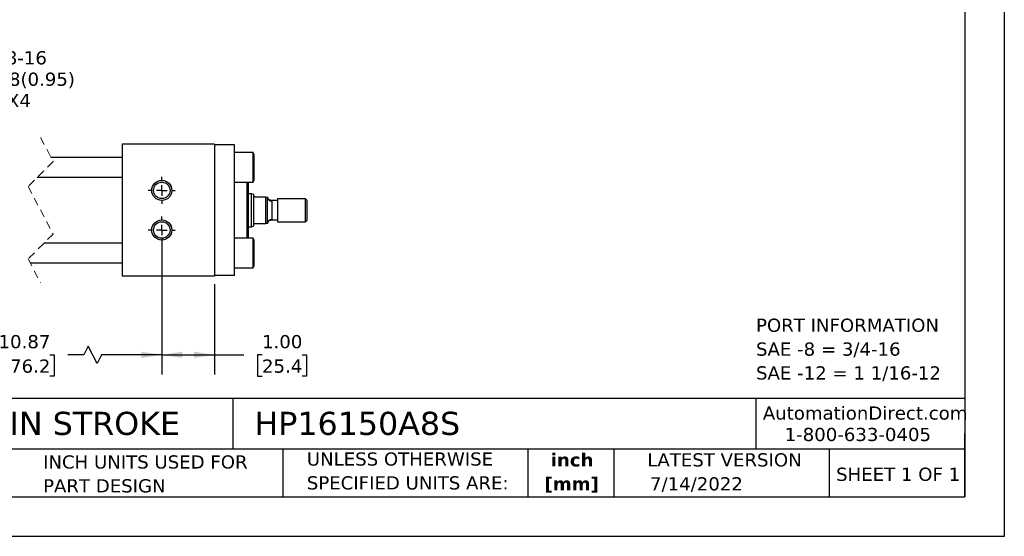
# Model space of a CAD drawing. Header units: inches. Extents: x 0 to 33, y 0 to 25.5.
# Tile 2 of 4: x 14.4 to 33, y 0 to 9.8. Entities that reach past the tile are written whole.
import ezdxf

# ---------------------------------------------------------------- set-up
doc = ezdxf.new("R2010")
doc.units = ezdxf.units.IN
doc.header["$LTSCALE"] = 3
doc.header["$MEASUREMENT"] = 0
for name, pattern in [('SLD-Center', [0.75, 0.6, -0.05, 0.05, -0.05]), ('SLD-Dashed', [0.075, 0.05, -0.025]), ('SLD-Solid', [0])]:
    doc.linetypes.add(name, pattern=pattern)
doc.layers.add('CENTER', color=40, linetype='SLD-Center')
doc.layers.add('DIMENSIONS', color=140, linetype='SLD-Solid', lineweight=25)
doc.layers.add('TEXT', color=140, linetype='SLD-Solid', lineweight=25)
doc.styles.add('SLDTEXTSTYLE0', font='VERDANA.TTF')
doc.styles.add('SLDTEXTSTYLE1', font='VERDANAB.TTF')
doc.dimstyles.new('SLDDIMSTYLE0', dxfattribs={"dimtxt": 0.254883, "dimasz": 0.39, "dimexe": 0, "dimexo": 0.0625, "dimgap": 0.063721, "dimtad": 0, "dimtih": 1, "dimtoh": 1, "dimrnd": 1e-09, "dimzin": 4, "dimdsep": 46, "dimtxsty": 'SLDTEXTSTYLE0', "dimsah": 1, "dimcen": 0.09, "dimadec": 0, "dimazin": 1, "dimtfac": 1, "dimtofl": 0, "dimtmove": 0, "dimatfit": 3, "dimfxl": 0, "dimfrac": 2, "dimtolj": 1, "dimtzin": 12, "dimarcsym": 0})
doc.dimstyles.new('SLDDIMSTYLE1', dxfattribs={"dimtxt": 0.254883, "dimasz": 0.39, "dimexe": 0, "dimexo": 0.0625, "dimgap": 0.063721, "dimtad": 0, "dimtih": 1, "dimtoh": 1, "dimrnd": 1e-09, "dimzin": 12, "dimdsep": 46, "dimtxsty": 'SLDTEXTSTYLE0', "dimsah": 1, "dimcen": 0.09, "dimadec": 0, "dimazin": 3, "dimtfac": 1, "dimtofl": 0, "dimtmove": 0, "dimatfit": 3, "dimfxl": 0, "dimfrac": 2, "dimtolj": 1, "dimtzin": 12, "dimarcsym": 0})
doc.dimstyles.new('SLDDIMSTYLE7', dxfattribs={"dimtxt": 0.254883, "dimasz": 0.39, "dimexe": 0, "dimexo": 0.0625, "dimgap": 0.063721, "dimtad": 0, "dimtih": 1, "dimtoh": 1, "dimrnd": 1e-09, "dimzin": 12, "dimdsep": 46, "dimtxsty": 'SLDTEXTSTYLE0', "dimsah": 1, "dimcen": 0, "dimadec": 0, "dimazin": 3, "dimtfac": 1, "dimtofl": 0, "dimtmove": 0, "dimatfit": 3, "dimfxl": 0, "dimfrac": 2, "dimtolj": 1, "dimtzin": 12, "dimarcsym": 0})

# ---------------------------------------------------------------- blocks, each defined once
blk = doc.blocks.new('SW_NOTE_0')
at = {"layer": 'TEXT', "color": 0, "char_height": 0.25, "attachment_point": 1, "style": 'SLDTEXTSTYLE0'}
for s, insert in [('PORT INFORMATION', (0, 0.318)), ('SAE -8 = 3/4-16', (0, -0.134)), ('SAE -12 = 1 1/16-12', (0, -0.585))]:
    blk.add_mtext(s, dxfattribs=dict(at, insert=insert))
blk = doc.blocks.new('SW_NOTE_0_1')
at = {"layer": 'TEXT', "color": 0, "char_height": 0.25, "attachment_point": 2, "style": 'SLDTEXTSTYLE1'}
for s, insert in [('inch', (0.375, 0.318)), ('[mm]', (0.367, -0.134))]:
    blk.add_mtext(s, dxfattribs=dict(at, insert=insert))
blk = doc.blocks.new('SW_NOTE_0_2')
at = {"layer": 'TEXT', "color": 0, "char_height": 0.25, "attachment_point": 1, "style": 'SLDTEXTSTYLE0'}
for s, insert in [('UNLESS OTHERWISE ', (0, 0.318)), ('SPECIFIED UNITS ARE:', (0, -0.134))]:
    blk.add_mtext(s, dxfattribs=dict(at, insert=insert))
blk = doc.blocks.new('SW_NOTE_0_6')
at = {"layer": 'TEXT', "color": 0, "char_height": 0.25, "attachment_point": 1, "style": 'SLDTEXTSTYLE0'}
for s, insert in [('INCH UNITS USED FOR ', (0, 0.318)), ('PART DESIGN', (0, -0.134))]:
    blk.add_mtext(s, dxfattribs=dict(at, insert=insert))
blk = doc.blocks.new('_D_18')
at = {"layer": 'DIMENSIONS'}
for p, q in [((11.648, 5.653), (11.648, 3.063)), ((17.051, 5.653), (17.051, 3.063)), ((15.658, 3.605), (15.575, 3.438)), ((15.825, 3.271), (15.658, 3.605)), ((11.648, 3.438), (13.614, 3.438)), ((13.96, 3.438), (13.874, 3.438)), ((13.874, 3.438), (13.874, 3.033)), ((14.929, 3.438), (15.015, 3.438)), ((15.015, 3.438), (15.015, 3.033)), ((15.575, 3.438), (15.274, 3.438)), ((15.908, 3.438), (15.825, 3.271)), ((17.051, 3.438), (15.908, 3.438)), ((13.874, 3.033), (13.96, 3.033)), ((15.015, 3.033), (14.929, 3.033))]:
    blk.add_line(p, q, dxfattribs=at)
for points in [[(11.648, 3.438), (12.038, 3.378), (12.038, 3.498)], [(17.051, 3.438), (16.661, 3.498), (16.661, 3.378)]]:
    blk.add_solid(points, dxfattribs=at)
at = {"layer": 'DIMENSIONS', "char_height": 0.25, "attachment_point": 1, "style": 'SLDTEXTSTYLE0'}
for s, insert in [('10.87', (13.96, 3.813)), ('276.2', (13.96, 3.35))]:
    blk.add_mtext(s, dxfattribs=dict(at, insert=insert))
blk = doc.blocks.new('_D_19')
at = {"layer": 'DIMENSIONS'}
for p, q in [((17.051, 5.653), (17.051, 3.063)), ((18.051, 4.778), (18.051, 3.063)), ((17.051, 3.438), (18.051, 3.438)), ((18.051, 3.438), (18.603, 3.438)), ((18.948, 3.438), (18.863, 3.438)), ((18.863, 3.438), (18.863, 3.033)), ((19.706, 3.438), (19.791, 3.438)), ((19.791, 3.438), (19.791, 3.033)), ((18.863, 3.033), (18.948, 3.033)), ((19.791, 3.033), (19.706, 3.033))]:
    blk.add_line(p, q, dxfattribs=at)
for points in [[(17.051, 3.438), (17.441, 3.378), (17.441, 3.498)], [(18.051, 3.438), (17.661, 3.498), (17.661, 3.378)]]:
    blk.add_solid(points, dxfattribs=at)
at = {"layer": 'DIMENSIONS', "char_height": 0.25, "attachment_point": 1, "style": 'SLDTEXTSTYLE0'}
for s, insert in [('1.00', (18.948, 3.813)), ('25.4', (18.948, 3.35))]:
    blk.add_mtext(s, dxfattribs=dict(at, insert=insert))
blk = doc.blocks.new('SW_SYMBOL_HOLE_DEPTH')
at = {"layer": 'DIMENSIONS', "color": 0}
for p, q in [((0, 103.3), (94.5, 103.3)), ((47.2, 103.3), (47.2, 8.9)), ((11.8, 65.6), (47.2, 8.9)), ((82.7, 65.6), (47.2, 8.9))]:
    blk.add_line(p, q, dxfattribs=at)
blk = doc.blocks.new('_D_21')
at = {"layer": 'DIMENSIONS'}
for p, q in [((11.712, 6.732), (12.404, 8.67)), ((12.404, 8.67), (13.06, 8.67))]:
    blk.add_line(p, q, dxfattribs=at)
blk.add_solid([(11.712, 6.732), (11.9, 7.079), (11.787, 7.12)], dxfattribs=at)
at = {"layer": 'DIMENSIONS', "xscale": 0.002688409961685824, "yscale": 0.002688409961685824, "zscale": 0.002688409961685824}
blk.add_blockref('SW_SYMBOL_HOLE_DEPTH', (13.248, 8.501), dxfattribs=at)
at = {"layer": 'DIMENSIONS', "char_height": 0.25, "attachment_point": 1, "style": 'SLDTEXTSTYLE0'}
for s, insert in [('3/8-16', (13.763, 9.19)), ('0.38(0.95)', (13.612, 8.785)), ('X4', (14.119, 8.38))]:
    blk.add_mtext(s, dxfattribs=dict(at, insert=insert))
blk = doc.blocks.new('SW_CENTERMARKSYMBOL_6')
at = {"layer": 'CENTER', "color": 0}
for p, q in [((0, 0.2), (0, 0.256)), ((-0.2, 0), (-0.256, 0)), ((0, 0), (-0.1, 0)), ((0, 0), (0, 0.1)), ((0, 0), (0, -0.1)), ((0, 0), (0.1, 0)), ((0.2, 0), (0.256, 0)), ((0, -0.2), (0, -0.256))]:
    blk.add_line(p, q, dxfattribs=at)
blk = doc.blocks.new('SW_CENTERMARKSYMBOL_7')
at = {"layer": 'CENTER', "color": 0}
for p, q in [((0, 0.2), (0, 0.256)), ((-0.2, 0), (-0.256, 0)), ((0, 0), (-0.1, 0)), ((0, 0), (0, 0.1)), ((0, 0), (0, -0.1)), ((0, 0), (0.1, 0)), ((0.2, 0), (0.256, 0)), ((0, -0.2), (0, -0.256))]:
    blk.add_line(p, q, dxfattribs=at)

msp = doc.modelspace()

# ---------------------------------------------------------------- linework, layer by layer
at = {"color": 7, "linetype": 'SLD-Solid'}
for p, q in [((33, 25.5), (33, 0)), ((33, 0), (0, 0))]:
    msp.add_line(p, q, dxfattribs=at)
at = {"color": 7, "linetype": 'SLD-Dashed', "lineweight": 18}
for p, q in [((14.756, 7.553), (14.992, 7.101)), ((14.992, 7.101), (14.52, 6.629)), ((14.52, 6.629), (14.992, 5.726)), ((14.992, 5.726), (14.52, 5.254)), ((14.52, 5.254), (14.756, 4.803))]:
    msp.add_line(p, q, dxfattribs=at)
for p, q in [((16.301, 7.428), (16.301, 4.928)), ((18.051, 7.428), (16.301, 7.428)), ((18.051, 7.428), (18.051, 4.928)), ((18.426, 7.418), (18.051, 7.418)), ((18.426, 4.938), (18.426, 7.418)), ((18.778, 7.271), (18.426, 7.271)), ((18.801, 7.231), (18.778, 7.271)), ((18.778, 6.709), (18.778, 7.271)), ((16.301, 7.178), (14.952, 7.178)), ((18.801, 6.99), (18.801, 7.231)), ((18.801, 6.749), (18.801, 6.99)), ((14.693, 6.803), (16.301, 6.803)), ((18.778, 6.709), (18.801, 6.749)), ((18.426, 6.709), (18.778, 6.709)), ((18.663, 6.709), (18.663, 5.646)), ((18.683, 6.709), (18.683, 5.646)), ((18.747, 6.49), (18.683, 6.49)), ((18.791, 6.474), (18.747, 6.49)), ((18.747, 5.865), (18.747, 6.49)), ((18.791, 6.459), (18.791, 6.474)), ((18.791, 5.896), (18.791, 6.459)), ((19.02, 6.428), (18.823, 6.428)), ((19.02, 5.928), (19.02, 6.428)), ((19.02, 6.428), (19.051, 6.428)), ((19.051, 5.928), (19.051, 6.428)), ((19.239, 6.361), (19.13, 6.361)), ((19.13, 6.361), (19.131, 6.352)), ((19.131, 6.352), (19.131, 6.004)), ((19.77, 6.396), (19.239, 6.396)), ((19.239, 6.396), (19.239, 5.959)), ((19.801, 6.365), (19.77, 6.396)), ((19.77, 5.959), (19.77, 6.396)), ((19.801, 5.99), (19.801, 6.365)), ((19.131, 6.004), (19.13, 5.994)), ((19.13, 5.994), (19.239, 5.994)), ((19.77, 5.959), (19.801, 5.99)), ((18.683, 5.865), (18.747, 5.865)), ((18.747, 5.865), (18.791, 5.881)), ((18.791, 5.881), (18.791, 5.896)), ((18.823, 5.928), (19.02, 5.928)), ((19.051, 5.928), (19.02, 5.928)), ((19.239, 5.959), (19.77, 5.959)), ((18.778, 5.646), (18.426, 5.646)), ((18.801, 5.606), (18.778, 5.646)), ((18.778, 5.084), (18.778, 5.646)), ((18.801, 5.124), (18.801, 5.606)), ((16.301, 5.553), (14.818, 5.553)), ((14.56, 5.178), (16.301, 5.178)), ((18.426, 5.084), (18.778, 5.084)), ((18.778, 5.084), (18.801, 5.124)), ((18.051, 4.928), (16.301, 4.928)), ((18.426, 4.938), (18.051, 4.938))]:
    msp.add_line(p, q)
for centre, radius in [((17.051, 6.553), 0.19), ((17.051, 6.553), 0.156), ((17.051, 5.803), 0.19), ((17.051, 5.803), 0.156)]:
    msp.add_circle(centre, radius)
for centre, start, end in [((19.129, 6.43), 181.5457, 271.4661), ((19.129, 5.926), 88.5339, 178.4543)]:
    msp.add_arc(centre, 0.078, start, end)
for points, knots in [([(18.823, 6.428), (18.821, 6.428), (18.817, 6.428), (18.811, 6.43), (18.804, 6.433), (18.796, 6.441), (18.792, 6.45), (18.792, 6.457), (18.791, 6.459)], [0, 0, 0, 0, 0.120222, 0.231208, 0.387439, 0.594348, 0.887259, 1, 1, 1, 1]), ([(19.13, 6.361), (19.121, 6.362), (19.103, 6.364), (19.078, 6.379), (19.059, 6.401), (19.054, 6.419), (19.051, 6.428)], [0, 0, 0, 0, 0.242174, 0.500003, 0.75783, 1, 1, 1, 1]), ([(19.051, 5.928), (19.054, 5.936), (19.059, 5.955), (19.078, 5.977), (19.103, 5.991), (19.121, 5.993), (19.13, 5.994)], [0, 0, 0, 0, 0.24217, 0.499997, 0.757826, 1, 1, 1, 1]), ([(18.791, 5.896), (18.792, 5.902), (18.793, 5.909), (18.799, 5.918), (18.805, 5.923), (18.812, 5.926), (18.818, 5.927), (18.821, 5.928), (18.823, 5.928)], [0, 0, 0, 0, 0.312819, 0.457347, 0.636992, 0.767835, 0.921354, 1, 1, 1, 1])]:
    msp.add_open_spline(points, degree=3, knots=knots)
at = {"layer": 'TEXT'}
for p, q in [((32.25, 24.75), (32.25, 0.75)), ((32.25, 2.613), (0.75, 2.613)), ((18.397, 2.613), (18.397, 1.65)), ((28.296, 2.613), (28.296, 1.65)), ((32.25, 0.75), (32.25, 1.95)), ((32.25, 1.65), (0.75, 1.65)), ((19.344, 1.65), (19.344, 0.75)), ((23.979, 1.65), (23.979, 0.75)), ((25.608, 1.65), (25.608, 0.75)), ((29.687, 1.65), (29.687, 0.75)), ((0.75, 0.75), (32.25, 0.75))]:
    msp.add_line(p, q, dxfattribs=at)

# ---------------------------------------------------------------- block references
at = {"layer": 'CENTER'}
for name, p in [('SW_CENTERMARKSYMBOL_7', (17.051, 6.553)), ('SW_CENTERMARKSYMBOL_6', (17.051, 5.803))]:
    msp.add_blockref(name, p, dxfattribs=at)
at = {"layer": 'TEXT'}
for name, p in [('SW_NOTE_0', (28.3, 3.806)), ('SW_NOTE_0_6', (14.803, 1.216)), ('SW_NOTE_0_2', (19.796, 1.272)), ('SW_NOTE_0_1', (24.443, 1.255))]:
    msp.add_blockref(name, p, dxfattribs=at)

# ---------------------------------------------------------------- texts
at = {"layer": 'TEXT', "style": 'SLDTEXTSTYLE0'}
for s, insert, char_height, attachment_point in [('AutomationDirect.com', (28.429, 2.461), 0.25, 1), ('HYDRAULIC CYLINDER: NFPA, 1.5IN BORE, 8IN STROKE', (0.941, 2.359), 0.4375, 1), ('HP16150A8S', (18.804, 2.359), 0.4375, 1), ('1-800-633-0405', (28.842, 2.055), 0.25, 1), ('LATEST VERSION', (27.703, 1.574), 0.25, 2), ('SHEET 1 OF 1', (29.816, 1.301), 0.25, 1), ('7/14/2022', (26.293, 1.12), 0.25, 1)]:
    msp.add_mtext(s, dxfattribs=dict(at, insert=insert, char_height=char_height, attachment_point=attachment_point))

# ---------------------------------------------------------------- dimensions: what is measured, and where the dimension line sits
at = {"layer": 'DIMENSIONS'}
dim = msp.add_diameter_dim_2p(p1=(11.584, 6.373), p2=(11.712, 6.732), text='3/8-16\\P{\\fGDT;x}0.38(0.95)\\PX4', dimstyle='SLDDIMSTYLE7', override={"dimpost": '<>'}, dxfattribs=at)
dim.commit()
dim.dimension.update_dxf_attribs({"geometry": '_D_21', "text_midpoint": (14.339, 8.67), "dimtype": 163})
dim = msp.add_linear_dim(base=(17.051, 3.438), p1=(11.648, 5.803), p2=(17.051, 5.803), text='10.87', dimstyle='SLDDIMSTYLE1', dxfattribs=at)
dim.commit()
dim.dimension.update_dxf_attribs({"geometry": '_D_18', "text_midpoint": (14.444, 3.438), "dimtype": 160})
dim = msp.add_linear_dim(base=(18.051, 3.438), p1=(17.051, 5.803), p2=(18.051, 4.928), dimstyle='SLDDIMSTYLE0', dxfattribs=at)
dim.commit()
dim.dimension.update_dxf_attribs({"geometry": '_D_19', "text_midpoint": (19.327, 3.438), "dimtype": 160})

doc.saveas('drawing.dxf')
